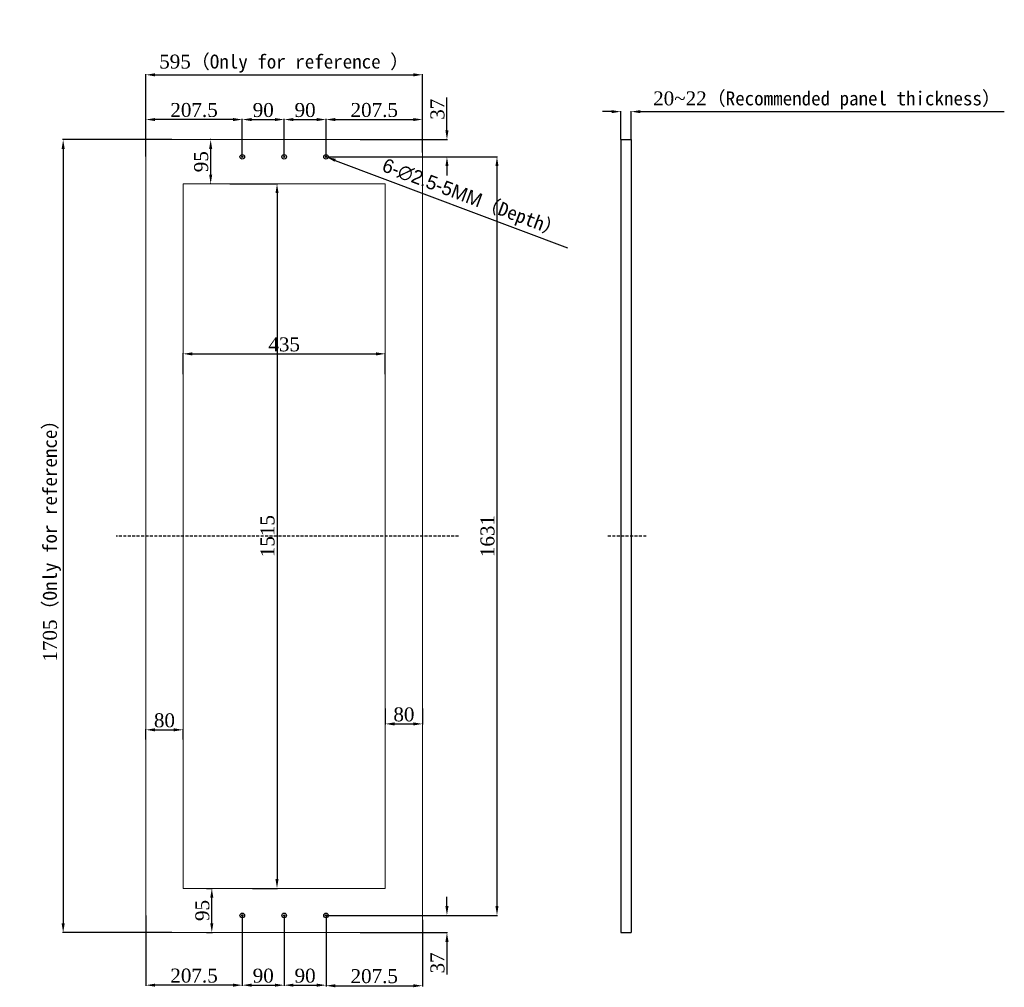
# Model space of a CAD drawing. Header units: millimetres. Extents: x 60669 to 65538, y 2663 to 5731.
# Tile 8 of 8: x 63421 to 65538, y 3651 to 5731. Entities that reach past the tile are written whole.
import ezdxf

# ---------------------------------------------------------------- set-up
doc = ezdxf.new("R2010")
doc.units = ezdxf.units.MM
doc.linetypes.add('DASHED2', pattern=[9.525, 6.35, -3.175])
doc.styles.get("Standard").update_dxf_attribs({"font": 'times.ttf'})
doc.dimstyles.new('ISO-25', dxfattribs={"dimtxt": 30, "dimasz": 20, "dimexe": 1.25, "dimexo": 0.625, "dimgap": 5, "dimtad": 1, "dimdsep": 46, "dimtxsty": 'Standard', "dimcen": 0, "dimclrd": 6, "dimclre": 6, "dimclrt": 6, "dimadec": 0, "dimazin": 0, "dimtfac": 1, "dimtofl": 0, "dimtmove": 0, "dimatfit": 3, "dimfxl": 1, "dimtfillclr": 6, "dimarcsym": 0})

# ---------------------------------------------------------------- blocks, each defined once
blk = doc.blocks.new('*D186')
at = {"color": 6, "lineweight": -2}
for p, q in [((63692.1, 5449.9), (63692.1, 5614)), ((63712.1, 5612.8), (64267.1, 5612.8)), ((64287.1, 5449.9), (64287.1, 5614))]:
    blk.add_line(p, q, dxfattribs=at)
at = {"color": 6}
for points in [[(63712.1, 5616.1), (63712.1, 5609.4), (63692.1, 5612.8)], [(64267.1, 5609.4), (64267.1, 5616.1), (64287.1, 5612.8)]]:
    blk.add_solid(points, dxfattribs=at)
at = {"layer": 'Defpoints', "color": 0}
for p in [(64287.1, 5612.8), (63692.1, 5449.3), (64287.1, 5449.3)]:
    blk.add_point(p, dxfattribs=at)
at = {"color": 6, "insert": (63989.6, 5636.9), "char_height": 30, "attachment_point": 5}
blk.add_mtext('595{\\fSimSun|b0|i0|c134|p2;（Only for reference ）}', dxfattribs=at)
blk = doc.blocks.new('*D187')
at = {"color": 6, "lineweight": -2}
for p, q in [((63748, 5473.4), (63513.1, 5473.4)), ((63514.3, 5453.4), (63514.3, 3788.4)), ((63748, 3768.4), (63513.1, 3768.4))]:
    blk.add_line(p, q, dxfattribs=at)
at = {"color": 6}
for points in [[(63517.7, 5453.4), (63511, 5453.4), (63514.3, 5473.4)], [(63511, 3788.4), (63517.7, 3788.4), (63514.3, 3768.4)]]:
    blk.add_solid(points, dxfattribs=at)
at = {"layer": 'Defpoints', "color": 0}
for p in [(63748.6, 5473.4), (63514.3, 3768.4), (63748.6, 3768.4)]:
    blk.add_point(p, dxfattribs=at)
at = {"color": 6, "insert": (63490.2, 4620.9), "char_height": 30, "attachment_point": 5, "rotation": 90}
blk.add_mtext('1705{\\fSimSun|b0|i0|c134|p2;（Only for reference）}', dxfattribs=at)
blk = doc.blocks.new('*D190')
at = {"color": 6, "lineweight": -2}
for p, q in [((63692.1, 5437), (63692.1, 5517.8)), ((63879.6, 5516.6), (63712.1, 5516.6)), ((63899.6, 5437), (63899.6, 5517.8))]:
    blk.add_line(p, q, dxfattribs=at)
at = {"color": 6}
for points in [[(63712.1, 5519.9), (63712.1, 5513.3), (63692.1, 5516.6)], [(63879.6, 5513.3), (63879.6, 5519.9), (63899.6, 5516.6)]]:
    blk.add_solid(points, dxfattribs=at)
at = {"layer": 'Defpoints', "color": 0}
for p in [(63692.1, 5516.6), (63692.1, 5436.4), (63899.6, 5436.4)]:
    blk.add_point(p, dxfattribs=at)
at = {"color": 6, "insert": (63795.8, 5536.9), "char_height": 30, "attachment_point": 5}
blk.add_mtext('207.5', dxfattribs=at)
blk = doc.blocks.new('*D191')
at = {"color": 6, "lineweight": -2}
for p, q in [((63899.6, 5437), (63899.6, 5517.8)), ((63919.6, 5516.6), (63969.6, 5516.6)), ((63989.6, 5437), (63989.6, 5517.8))]:
    blk.add_line(p, q, dxfattribs=at)
at = {"color": 6}
for points in [[(63919.6, 5519.9), (63919.6, 5513.3), (63899.6, 5516.6)], [(63969.6, 5513.3), (63969.6, 5519.9), (63989.6, 5516.6)]]:
    blk.add_solid(points, dxfattribs=at)
at = {"layer": 'Defpoints', "color": 0}
for p in [(63989.6, 5516.6), (63899.6, 5436.4), (63989.6, 5436.4)]:
    blk.add_point(p, dxfattribs=at)
at = {"color": 6, "insert": (63944.6, 5536.9), "char_height": 30, "attachment_point": 5}
blk.add_mtext('90', dxfattribs=at)
blk = doc.blocks.new('*D192')
at = {"color": 6, "lineweight": -2}
for p, q in [((63989.6, 5437), (63989.6, 5517.8)), ((64009.6, 5516.6), (64059.6, 5516.6)), ((64079.6, 5437), (64079.6, 5517.8))]:
    blk.add_line(p, q, dxfattribs=at)
at = {"color": 6}
for points in [[(64009.6, 5519.9), (64009.6, 5513.3), (63989.6, 5516.6)], [(64059.6, 5513.3), (64059.6, 5519.9), (64079.6, 5516.6)]]:
    blk.add_solid(points, dxfattribs=at)
at = {"layer": 'Defpoints', "color": 0}
for p in [(64079.6, 5516.6), (63989.6, 5436.4), (64079.6, 5436.4)]:
    blk.add_point(p, dxfattribs=at)
at = {"color": 6, "insert": (64034.6, 5536.9), "char_height": 30, "attachment_point": 5}
blk.add_mtext('90', dxfattribs=at)
blk = doc.blocks.new('*D193')
at = {"color": 6, "lineweight": -2}
for p, q in [((64079.6, 5440), (64079.6, 5517.8)), ((64099.6, 5516.6), (64267.1, 5516.6)), ((64287.1, 5445.9), (64287.1, 5517.8))]:
    blk.add_line(p, q, dxfattribs=at)
at = {"color": 6}
for points in [[(64099.6, 5519.9), (64099.6, 5513.3), (64079.6, 5516.6)], [(64267.1, 5513.3), (64267.1, 5519.9), (64287.1, 5516.6)]]:
    blk.add_solid(points, dxfattribs=at)
at = {"layer": 'Defpoints', "color": 0}
for p in [(64287.1, 5516.6), (64287.1, 5445.3), (64079.6, 5439.4)]:
    blk.add_point(p, dxfattribs=at)
at = {"color": 6, "insert": (64183.3, 5536.9), "char_height": 30, "attachment_point": 5}
blk.add_mtext('207.5', dxfattribs=at)
blk = doc.blocks.new('*D194')
at = {"color": 6, "lineweight": -2}
for p, q in [((64339.6, 5493.4), (64339.6, 5563.9)), ((64153.3, 5473.4), (64340.9, 5473.4)), ((64080.2, 5436.4), (64340.9, 5436.4)), ((64339.6, 5416.4), (64339.6, 5396.4))]:
    blk.add_line(p, q, dxfattribs=at)
at = {"color": 6}
for points in [[(64336.3, 5493.4), (64343, 5493.4), (64339.6, 5473.4)], [(64343, 5416.4), (64336.3, 5416.4), (64339.6, 5436.4)]]:
    blk.add_solid(points, dxfattribs=at)
at = {"layer": 'Defpoints', "color": 0}
for p in [(64152.6, 5473.4), (64339.6, 5473.4), (64079.6, 5436.4)]:
    blk.add_point(p, dxfattribs=at)
at = {"color": 6, "insert": (64319.3, 5538.7), "char_height": 30, "attachment_point": 5, "rotation": 90}
blk.add_mtext('37', dxfattribs=at)
blk = doc.blocks.new('*D195')
at = {"color": 6, "lineweight": -2}
blk.add_line((64099.5, 5428.9), (64599.1, 5241.1), dxfattribs=at)
at = {"color": 6}
blk.add_solid([(64100.6, 5432.1), (64098.3, 5425.8), (64080.7, 5436)], dxfattribs=at)
at = {"layer": 'Defpoints', "color": 0}
for p in [(64078.4, 5436.9), (64080.7, 5436)]:
    blk.add_point(p, dxfattribs=at)
at = {"color": 6, "insert": (64392.9, 5344.5), "char_height": 30, "attachment_point": 5, "rotation": 339.3988}
blk.add_mtext('{\\Ftxt|c134;6-\\Ftxt|c0;∅2.5\\Ftxt|c134;-5MM\\fSimSun|b0|i0|c134|p2;（Depth）}', dxfattribs=at)
blk = doc.blocks.new('*D197')
at = {"color": 6, "lineweight": -2}
for p, q in [((64106.6, 5436.4), (64448.5, 5436.4)), ((64447.2, 5416.4), (64447.2, 3825.4)), ((64080.2, 3805.4), (64448.5, 3805.4))]:
    blk.add_line(p, q, dxfattribs=at)
at = {"color": 6}
for points in [[(64450.5, 5416.4), (64443.9, 5416.4), (64447.2, 5436.4)], [(64443.9, 3825.4), (64450.5, 3825.4), (64447.2, 3805.4)]]:
    blk.add_solid(points, dxfattribs=at)
at = {"layer": 'Defpoints', "color": 0}
for p in [(64106, 5436.4), (64079.6, 3805.4), (64447.2, 3805.4)]:
    blk.add_point(p, dxfattribs=at)
at = {"color": 6, "insert": (64426.9, 4620.9), "char_height": 30, "attachment_point": 5, "rotation": 90}
blk.add_mtext('1631', dxfattribs=at)
blk = doc.blocks.new('*D198')
at = {"color": 6, "lineweight": -2}
for p, q in [((64693.8, 5533.6), (64673.8, 5533.6)), ((64713.8, 5474), (64713.8, 5534.9)), ((64735.8, 5474), (64735.8, 5534.9)), ((64755.8, 5533.6), (65538.2, 5533.6))]:
    blk.add_line(p, q, dxfattribs=at)
at = {"color": 6}
for points in [[(64693.8, 5530.3), (64693.8, 5536.9), (64713.8, 5533.6)], [(64755.8, 5536.9), (64755.8, 5530.3), (64735.8, 5533.6)]]:
    blk.add_solid(points, dxfattribs=at)
at = {"layer": 'Defpoints', "color": 0}
for p in [(64735.8, 5533.6), (64713.8, 5473.4), (64735.8, 5473.4)]:
    blk.add_point(p, dxfattribs=at)
at = {"color": 6, "insert": (65157, 5557.8), "char_height": 30, "attachment_point": 5}
blk.add_mtext('20~22{\\fSimSun|b0|i0|c134|p2;（Recommended panel thickness）}', dxfattribs=at)
blk = doc.blocks.new('*D199')
at = {"color": 6, "lineweight": -2}
for p, q in [((63692.1, 3804.8), (63692.1, 3654.1)), ((63899.6, 3804.8), (63899.6, 3654.1)), ((63879.6, 3655.3), (63712.1, 3655.3))]:
    blk.add_line(p, q, dxfattribs=at)
at = {"color": 6}
for points in [[(63712.1, 3658.6), (63712.1, 3652), (63692.1, 3655.3)], [(63879.6, 3652), (63879.6, 3658.6), (63899.6, 3655.3)]]:
    blk.add_solid(points, dxfattribs=at)
at = {"layer": 'Defpoints', "color": 0}
for p in [(63692.1, 3805.4), (63899.6, 3805.4), (63692.1, 3655.3)]:
    blk.add_point(p, dxfattribs=at)
at = {"color": 6, "insert": (63795.8, 3675.6), "char_height": 30, "attachment_point": 5}
blk.add_mtext('207.5', dxfattribs=at)
blk = doc.blocks.new('*D200')
at = {"color": 6, "lineweight": -2}
for p, q in [((63899.6, 3804.8), (63899.6, 3654.1)), ((63989.6, 3804.8), (63989.6, 3654.1)), ((63919.6, 3655.3), (63969.6, 3655.3))]:
    blk.add_line(p, q, dxfattribs=at)
at = {"color": 6}
for points in [[(63919.6, 3658.6), (63919.6, 3652), (63899.6, 3655.3)], [(63969.6, 3652), (63969.6, 3658.6), (63989.6, 3655.3)]]:
    blk.add_solid(points, dxfattribs=at)
at = {"layer": 'Defpoints', "color": 0}
for p in [(63899.6, 3805.4), (63989.6, 3805.4), (63989.6, 3655.3)]:
    blk.add_point(p, dxfattribs=at)
at = {"color": 6, "insert": (63944.6, 3675.6), "char_height": 30, "attachment_point": 5}
blk.add_mtext('90', dxfattribs=at)
blk = doc.blocks.new('*D201')
at = {"color": 6, "lineweight": -2}
for p, q in [((63989.6, 3804.8), (63989.6, 3654.1)), ((64079.6, 3804.8), (64079.6, 3654.1)), ((64009.6, 3655.3), (64059.6, 3655.3))]:
    blk.add_line(p, q, dxfattribs=at)
at = {"color": 6}
for points in [[(64009.6, 3658.6), (64009.6, 3652), (63989.6, 3655.3)], [(64059.6, 3652), (64059.6, 3658.6), (64079.6, 3655.3)]]:
    blk.add_solid(points, dxfattribs=at)
at = {"layer": 'Defpoints', "color": 0}
for p in [(63989.6, 3805.4), (64079.6, 3805.4), (64079.6, 3655.3)]:
    blk.add_point(p, dxfattribs=at)
at = {"color": 6, "insert": (64034.6, 3675.6), "char_height": 30, "attachment_point": 5}
blk.add_mtext('90', dxfattribs=at)
blk = doc.blocks.new('*D202')
at = {"color": 6, "lineweight": -2}
for p, q in [((64079.6, 3801.8), (64079.6, 3652.8)), ((64287.1, 3795.9), (64287.1, 3652.8)), ((64099.6, 3654.1), (64267.1, 3654.1))]:
    blk.add_line(p, q, dxfattribs=at)
at = {"color": 6}
for points in [[(64099.6, 3657.4), (64099.6, 3650.7), (64079.6, 3654.1)], [(64267.1, 3650.7), (64267.1, 3657.4), (64287.1, 3654.1)]]:
    blk.add_solid(points, dxfattribs=at)
at = {"layer": 'Defpoints', "color": 0}
for p in [(64079.6, 3802.4), (64287.1, 3796.6), (64287.1, 3654.1)]:
    blk.add_point(p, dxfattribs=at)
at = {"color": 6, "insert": (64183.3, 3674.4), "char_height": 30, "attachment_point": 5}
blk.add_mtext('207.5', dxfattribs=at)
blk = doc.blocks.new('*D203')
at = {"color": 6, "lineweight": -2}
for p, q in [((64339.6, 3825.4), (64339.6, 3845.4)), ((64080.2, 3805.4), (64340.9, 3805.4)), ((64153.3, 3768.4), (64340.9, 3768.4)), ((64339.6, 3748.4), (64339.6, 3677.9))]:
    blk.add_line(p, q, dxfattribs=at)
at = {"color": 6}
for points in [[(64336.3, 3825.4), (64343, 3825.4), (64339.6, 3805.4)], [(64343, 3748.4), (64336.3, 3748.4), (64339.6, 3768.4)]]:
    blk.add_solid(points, dxfattribs=at)
at = {"layer": 'Defpoints', "color": 0}
for p in [(64079.6, 3805.4), (64152.6, 3768.4), (64339.6, 3768.4)]:
    blk.add_point(p, dxfattribs=at)
at = {"color": 6, "insert": (64319.3, 3703.1), "char_height": 30, "attachment_point": 5, "rotation": 90}
blk.add_mtext('37', dxfattribs=at)
blk = doc.blocks.new('*D204')
at = {"color": 6, "lineweight": -2}
for p, q in [((63692.1, 4183.5), (63692.1, 4205.6)), ((63712.1, 4204.4), (63752.1, 4204.4)), ((63772.1, 4183.5), (63772.1, 4205.6))]:
    blk.add_line(p, q, dxfattribs=at)
at = {"color": 6}
for points in [[(63712.1, 4207.7), (63712.1, 4201), (63692.1, 4204.4)], [(63752.1, 4201), (63752.1, 4207.7), (63772.1, 4204.4)]]:
    blk.add_solid(points, dxfattribs=at)
at = {"layer": 'Defpoints', "color": 0}
for p in [(63772.1, 4204.4), (63692.1, 4182.9), (63772.1, 4182.9)]:
    blk.add_point(p, dxfattribs=at)
at = {"color": 6, "insert": (63732.1, 4224.6), "char_height": 30, "attachment_point": 5}
blk.add_mtext('80', dxfattribs=at)
blk = doc.blocks.new('*D205')
at = {"color": 6, "lineweight": -2}
for p, q in [((63832.1, 5473.4), (63830.3, 5473.4)), ((63831.5, 5453.4), (63831.5, 5398.4)), ((63832.1, 5378.4), (63830.3, 5378.4))]:
    blk.add_line(p, q, dxfattribs=at)
at = {"color": 6}
for points in [[(63834.9, 5453.4), (63828.2, 5453.4), (63831.5, 5473.4)], [(63828.2, 5398.4), (63834.9, 5398.4), (63831.5, 5378.4)]]:
    blk.add_solid(points, dxfattribs=at)
at = {"layer": 'Defpoints', "color": 0}
for p in [(63832.7, 5473.4), (63831.5, 5378.4), (63832.7, 5378.4)]:
    blk.add_point(p, dxfattribs=at)
at = {"color": 6, "insert": (63811.2, 5425.9), "char_height": 30, "attachment_point": 5, "rotation": 90}
blk.add_mtext('95', dxfattribs=at)
blk = doc.blocks.new('*D206')
at = {"color": 6, "lineweight": -2}
for p, q in [((64207.1, 4250.2), (64207.1, 4215.8)), ((64287.1, 4250.2), (64287.1, 4215.8)), ((64227.1, 4217.1), (64267.1, 4217.1))]:
    blk.add_line(p, q, dxfattribs=at)
at = {"color": 6}
for points in [[(64227.1, 4220.4), (64227.1, 4213.7), (64207.1, 4217.1)], [(64267.1, 4213.7), (64267.1, 4220.4), (64287.1, 4217.1)]]:
    blk.add_solid(points, dxfattribs=at)
at = {"layer": 'Defpoints', "color": 0}
for p in [(64207.1, 4250.8), (64287.1, 4250.8), (64287.1, 4217.1)]:
    blk.add_point(p, dxfattribs=at)
at = {"color": 6, "insert": (64247.1, 4237.3), "char_height": 30, "attachment_point": 5}
blk.add_mtext('80', dxfattribs=at)
blk = doc.blocks.new('*D207')
at = {"color": 6, "lineweight": -2}
for p, q in [((63822.5, 3863.4), (63835.2, 3863.4)), ((63834, 3788.4), (63834, 3843.4)), ((63822.5, 3768.4), (63835.2, 3768.4))]:
    blk.add_line(p, q, dxfattribs=at)
at = {"color": 6}
for points in [[(63837.3, 3843.4), (63830.6, 3843.4), (63834, 3863.4)], [(63830.6, 3788.4), (63837.3, 3788.4), (63834, 3768.4)]]:
    blk.add_solid(points, dxfattribs=at)
at = {"layer": 'Defpoints', "color": 0}
for p in [(63821.9, 3863.4), (63834, 3863.4), (63821.9, 3768.4)]:
    blk.add_point(p, dxfattribs=at)
at = {"color": 6, "insert": (63813.7, 3815.9), "char_height": 30, "attachment_point": 5, "rotation": 90}
blk.add_mtext('95', dxfattribs=at)
blk = doc.blocks.new('*D209')
at = {"color": 6, "lineweight": -2}
for p, q in [((63872.7, 5378.4), (63975.5, 5378.4)), ((63974.2, 5358.4), (63974.2, 3883.4)), ((63921.3, 3863.4), (63975.5, 3863.4))]:
    blk.add_line(p, q, dxfattribs=at)
at = {"color": 6}
for points in [[(63977.5, 5358.4), (63970.9, 5358.4), (63974.2, 5378.4)], [(63970.9, 3883.4), (63977.5, 3883.4), (63974.2, 3863.4)]]:
    blk.add_solid(points, dxfattribs=at)
at = {"layer": 'Defpoints', "color": 0}
for p in [(63872.1, 5378.4), (63920.7, 3863.4), (63974.2, 3863.4)]:
    blk.add_point(p, dxfattribs=at)
at = {"color": 6, "insert": (63953.9, 4620.9), "char_height": 30, "attachment_point": 5, "rotation": 90}
blk.add_mtext('1515', dxfattribs=at)
blk = doc.blocks.new('*D210')
at = {"color": 6, "lineweight": -2}
for p, q in [((63772.1, 4969.2), (63772.1, 5014)), ((63792.1, 5012.8), (64187.1, 5012.8)), ((64207.1, 4969.2), (64207.1, 5014))]:
    blk.add_line(p, q, dxfattribs=at)
at = {"color": 6}
for points in [[(63792.1, 5016.1), (63792.1, 5009.4), (63772.1, 5012.8)], [(64187.1, 5009.4), (64187.1, 5016.1), (64207.1, 5012.8)]]:
    blk.add_solid(points, dxfattribs=at)
at = {"layer": 'Defpoints', "color": 0}
for p in [(64207.1, 5012.8), (63772.1, 4968.5), (64207.1, 4968.5)]:
    blk.add_point(p, dxfattribs=at)
at = {"color": 6, "insert": (63989.6, 5033), "char_height": 30, "attachment_point": 5}
blk.add_mtext('435', dxfattribs=at)

msp = doc.modelspace()

# ---------------------------------------------------------------- linework, layer by layer
at = {"color": 7, "linetype": 'Continuous', "lineweight": 18}
for p, q in [((63692.068, 5473.416), (63692.068, 3768.416)), ((64287.068, 5473.416), (63692.068, 5473.416)), ((64287.068, 3768.416), (64287.068, 5473.416)), ((64207.068, 5378.416), (63772.068, 5378.416)), ((63772.068, 5378.416), (63772.068, 3863.416)), ((64207.068, 3863.416), (64207.068, 5378.416)), ((63772.068, 3863.416), (64207.068, 3863.416)), ((63692.068, 3768.416), (64287.068, 3768.416))]:
    msp.add_line(p, q, dxfattribs=at)
for p, q in [((64713.845, 5473.416), (64713.845, 3768.416)), ((64713.845, 5473.416), (64735.845, 5473.416)), ((64735.845, 5473.416), (64735.845, 3768.416)), ((64713.845, 3768.416), (64735.845, 3768.416))]:
    msp.add_line(p, q)
at = {"color": 3, "linetype": 'DASHED2'}
for p, q in [((64364.522, 4620.916), (63628.144, 4620.916)), ((64768.304, 4620.916), (64685.181, 4620.916))]:
    msp.add_line(p, q, dxfattribs=at)
for centre, radius in [((63899.568, 5436.416), 5), ((63899.568, 5436.416), 1.25), ((63989.568, 5436.416), 5), ((63989.568, 5436.416), 1.25), ((64079.568, 5436.416), 5), ((64079.568, 5436.416), 1.25), ((63899.568, 3805.416), 5), ((63899.568, 3805.416), 1.25), ((63989.568, 3805.416), 5), ((63989.568, 3805.416), 1.25), ((64079.568, 3805.416), 5), ((64079.568, 3805.416), 1.25)]:
    msp.add_circle(centre, radius)

# ---------------------------------------------------------------- dimensions: what is measured, and where the dimension line sits
dim = msp.add_linear_dim(base=(64287.068, 5612.777), p1=(63692.068, 5449.292), p2=(64287.068, 5449.292), text='<>{\\fSimSun|b0|i0|c134|p2;（Only for reference ）}', dimstyle='ISO-25', override={"dimtolj": 0})
dim.commit()
dim.dimension.update_dxf_attribs({"geometry": '*D186', "text_midpoint": (63989.568, 5612.777), "dimtype": 160})
dim = msp.add_linear_dim(base=(64735.845, 5533.604), p1=(64713.845, 5473.416), p2=(64735.845, 5473.416), text='20~<>{\\fSimSun|b0|i0|c134|p2;（Recommended panel thickness）}', dimstyle='ISO-25', override={"dimtolj": 0})
dim.commit()
dim.dimension.update_dxf_attribs({"geometry": '*D198', "text_midpoint": (65157.012, 5557.794)})
for base, p1, p2, picture, middle in [((63692.068, 5516.593), (63899.568, 5436.416), (63692.068, 5436.416), '*D190', (63795.818, 5536.896)), ((63989.568, 5516.593), (63899.568, 5436.416), (63989.568, 5436.416), '*D191', (63944.568, 5536.896)), ((64079.568, 5516.593), (63989.568, 5436.416), (64079.568, 5436.416), '*D192', (64034.568, 5536.896)), ((64287.068, 5516.593), (64079.568, 5439.384), (64287.068, 5445.274), '*D193', (64183.318, 5536.896)), ((64207.068, 5012.776), (63772.068, 4968.543), (64207.068, 4968.543), '*D210', (63989.568, 5033.036)), ((64287.068, 4217.07), (64207.068, 4250.813), (64287.068, 4250.813), '*D206', (64247.068, 4237.33)), ((63772.068, 4204.364), (63692.068, 4182.855), (63772.068, 4182.855), '*D204', (63732.068, 4224.623)), ((63989.568, 3655.302), (63899.568, 3805.416), (63989.568, 3805.416), '*D200', (63944.568, 3675.605)), ((64079.568, 3655.302), (63989.568, 3805.416), (64079.568, 3805.416), '*D201', (64034.568, 3675.605)), ((64287.068, 3654.052), (64079.568, 3802.448), (64287.068, 3796.557), '*D202', (64183.318, 3674.355))]:
    dim = msp.add_linear_dim(base=base, p1=p1, p2=p2, dimstyle='ISO-25')
    dim.commit()
    dim.dimension.update_dxf_attribs({"geometry": picture, "text_midpoint": middle})
for base, p1, p2, angle, picture, middle in [((64339.634, 5473.416), (64079.568, 5436.416), (64152.636, 5473.416), 90, '*D194', (64319.331, 5538.682)), ((63831.518, 5378.416), (63832.697, 5473.416), (63832.697, 5378.416), 90, '*D205', (63811.215, 5425.916)), ((64447.208, 3805.416), (64105.995, 5436.416), (64079.568, 3805.416), 90, '*D197', (64426.949, 4620.916)), ((63974.204, 3863.416), (63872.068, 5378.416), (63920.658, 3863.416), 90, '*D209', (63953.945, 4620.916)), ((63833.954, 3863.416), (63821.895, 3768.416), (63821.895, 3863.416), 90, '*D207', (63813.652, 3815.916)), ((64339.634, 3768.416), (64079.568, 3805.416), (64152.636, 3768.416), 270, '*D203', (64319.331, 3703.149))]:
    dim = msp.add_linear_dim(base=base, p1=p1, p2=p2, angle=angle, dimstyle='ISO-25')
    dim.commit()
    dim.dimension.update_dxf_attribs({"geometry": picture, "text_midpoint": middle})
dim = msp.add_linear_dim(base=(63514.326, 3768.416), p1=(63748.584, 5473.416), p2=(63748.584, 3768.416), angle=90, text='<>{\\fSimSun|b0|i0|c134|p2;（Only for reference）}', dimstyle='ISO-25')
dim.commit()
dim.dimension.update_dxf_attribs({"geometry": '*D187', "text_midpoint": (63490.22, 4620.916)})
dim = msp.add_diameter_dim_2p(p1=(64078.398, 5436.856), p2=(64080.738, 5435.976), text='{\\Ftxt|c134;6-\\Ftxt|c0;<>\\Ftxt|c134;-5MM\\fSimSun|b0|i0|c134|p2;（Depth）}', dimstyle='ISO-25', override={"dimtolj": 0})
dim.commit()
dim.dimension.update_dxf_attribs({"geometry": '*D195', "text_midpoint": (64384.37, 5321.841), "dimtype": 163})
dim = msp.add_linear_dim(base=(63692.068, 3655.302), p1=(63899.568, 3805.416), p2=(63692.068, 3805.416), dimstyle='ISO-25')
dim.commit()
dim.dimension.update_dxf_attribs({"geometry": '*D199', "text_midpoint": (63795.818, 3655.302), "dimtype": 160})

doc.saveas('drawing.dxf')
